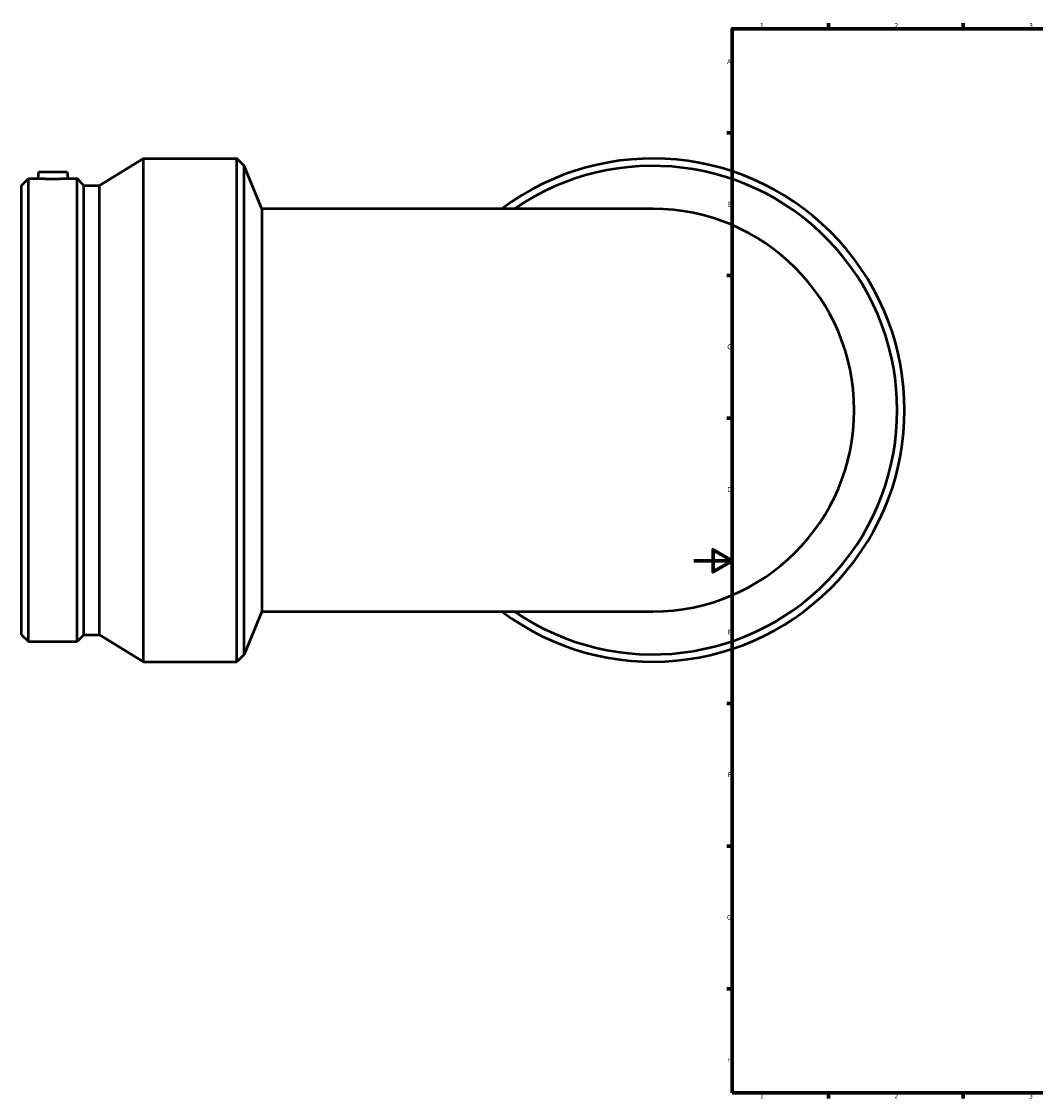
# Model space of a CAD drawing. Header units: millimetres. Extents: x -663 to 1587, y -402 to 1308.
# Tile 1 of 7: x -350 to 178, y 17 to 578. Entities that reach past the tile are written whole.
import ezdxf

# ---------------------------------------------------------------- set-up
doc = ezdxf.new("R2010")
doc.units = ezdxf.units.MM
doc.layers.add('Border (ISO)', color=7, linetype='Continuous', lineweight=70)
doc.layers.add('Visible (ISO)', color=7, linetype='Continuous', lineweight=50)
doc.styles.add('Note Text (ISO)', font='tahoma.ttf')

# ---------------------------------------------------------------- blocks, each defined once
blk = doc.blocks.new('Borders Default Border')
at = {"layer": 'Border (ISO)'}
for p, q in [((70.08, 574), (70.08, 576.9)), ((140.17, 574), (140.17, 576.9)), ((20, 519.75), (17.1, 519.75)), ((20, 445.5), (17.1, 445.5)), ((20, 371.25), (17.1, 371.25)), ((20, 222.75), (17.1, 222.75)), ((20, 148.5), (17.1, 148.5)), ((20, 74.25), (17.1, 74.25)), ((70.08, 20), (70.08, 17.1)), ((140.17, 20), (140.17, 17.1))]:
    blk.add_line(p, q, dxfattribs=at)
at = {"layer": 'Border (ISO)', "flags": 128}
for points in [[(20, 20), (20, 574), (821, 574), (821, 20), (20, 20)], [(0, 297), (20, 297), (10, 302.77), (10, 291.23), (20, 297)]]:
    blk.add_lwpolyline(points, dxfattribs=at)
at = {"layer": 'Border (ISO)', "color": 232, "true_color": 0xca0064, "char_height": 2.5, "attachment_point": 7, "style": 'Note Text (ISO)'}
for s, insert in [('1', (34.48, 574.4)), ('2', (104.37, 574.4)), ('3', (174.43, 574.35)), ('A', (17.29, 555.62)), ('B', (17.59, 481.37)), ('C', (17.43, 407.08)), ('D', (17.43, 332.88)), ('E', (17.64, 258.63)), ('F', (17.7, 184.38)), ('G', (17.31, 110.08)), ('H', (17.44, 35.88)), ('1', (34.48, 17.1)), ('2', (104.37, 17.1)), ('3', (174.43, 17.05))]:
    blk.add_mtext(s, dxfattribs=dict(at, insert=insert))

msp = doc.modelspace()

# ---------------------------------------------------------------- linework, layer by layer
at = {"layer": 'Visible (ISO)'}
for p, q in [((-309.221, 492.332), (-286.321, 506.427)), ((-286.321, 244.427), (-286.321, 506.427)), ((-286.321, 506.427), (-237.821, 506.427)), ((-237.821, 244.427), (-237.821, 506.427)), ((-233.985, 502.59), (-237.821, 506.427)), ((-341.081, 499.427), (-341.386, 495.947)), ((-341.081, 499.427), (-326.081, 499.427)), ((-326.081, 499.427), (-325.777, 495.947)), ((-233.985, 248.264), (-233.985, 502.59)), ((-224.721, 480.227), (-233.985, 502.59)), ((-349.821, 492.332), (-346.206, 495.947)), ((-346.206, 254.907), (-346.206, 495.947)), ((-346.206, 495.947), (-341.386, 495.947)), ((-325.777, 495.947), (-320.957, 495.947)), ((-320.957, 254.907), (-320.957, 495.947)), ((-317.341, 492.332), (-320.957, 495.947)), ((-349.821, 258.523), (-349.821, 492.332)), ((-317.341, 258.523), (-317.341, 492.332)), ((-317.341, 492.332), (-309.221, 492.332)), ((-309.221, 258.523), (-309.221, 492.332)), ((-224.721, 480.227), (-224.721, 270.627)), ((-21.341, 480.227), (-224.721, 480.227)), ((-224.721, 270.627), (-233.985, 248.264)), ((-224.721, 270.627), (-21.341, 270.627)), ((-349.821, 258.523), (-346.206, 254.907)), ((-317.341, 258.523), (-320.957, 254.907)), ((-317.341, 258.523), (-309.221, 258.523)), ((-309.221, 258.523), (-286.321, 244.427)), ((-346.206, 254.907), (-320.957, 254.907)), ((-233.985, 248.264), (-237.821, 244.427)), ((-286.321, 244.427), (-237.821, 244.427))]:
    msp.add_line(p, q, dxfattribs=at)
for radius, start, end in [(131, 233.1301, 126.8699), (127.163, 235.50124, 124.49876), (104.8, 270, 90)]:
    msp.add_arc((-21.341, 375.427), radius, start, end, dxfattribs=at)
msp.add_open_spline([(-325.777, 495.947), (-325.777, 495.947), (-325.972, 495.934), (-326.767, 495.886), (-327.366, 495.852), (-328.751, 495.789), (-329.628, 495.754), (-331.553, 495.706), (-332.599, 495.693), (-334.563, 495.693), (-335.61, 495.706), (-337.535, 495.754), (-338.412, 495.789), (-339.797, 495.852), (-340.396, 495.886), (-341.191, 495.934), (-341.386, 495.947), (-341.386, 495.947)], degree=3, knots=[1.177968, 1.177968, 1.177968, 1.177968, 1.472364, 1.472364, 1.7667601, 1.7667601, 2.061348, 2.061348, 2.3559359, 2.3559359, 2.6505238, 2.6505238, 2.9451117, 2.9451117, 3.2395078, 3.2395078, 3.5339039, 3.5339039, 3.5339039, 3.5339039], dxfattribs=at)

# ---------------------------------------------------------------- block references
msp.add_blockref('Borders Default Border', (0, 0))

doc.saveas('drawing.dxf')
